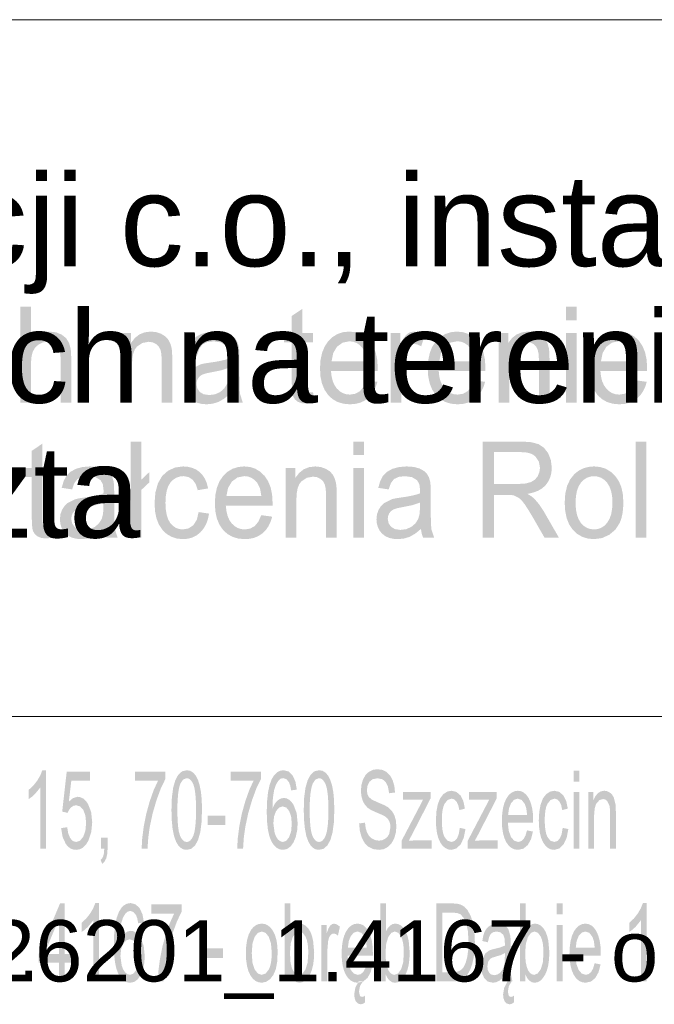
# Model space of a CAD drawing. Header units: millimetres. Extents: x -2603 to 1446, y -6775 to 6616.
# Tile 42 of 75: x 34 to 156, y -6562 to -6373. Entities that reach past the tile are written whole.
import ezdxf

# ---------------------------------------------------------------- set-up
doc = ezdxf.new("R2010")
doc.units = ezdxf.units.MM
doc.layers.get('0').update_dxf_attribs({"color": 252})

msp = doc.modelspace()

# ---------------------------------------------------------------- hatches: boundary and pattern name
h = msp.add_hatch(color=7)
h.dxf.hatch_style = 2
h.paths.add_polyline_path([(34.2, -6446.11), (34.2, -6427.69), (36.23, -6427.69), (36.23, -6434.3), (36.99, -6433.49), (37.85, -6432.92), (38.79, -6432.58), (39.83, -6432.46), (41.08, -6432.61), (42.15, -6433.05), (42.99, -6433.74), (43.56, -6434.66), (43.88, -6435.92), (43.98, -6437.65), (43.98, -6446.11), (41.95, -6446.11), (41.95, -6437.65), (41.78, -6436.19), (41.29, -6435.18), (40.48, -6434.6), (39.41, -6434.41), (38.53, -6434.54), (37.71, -6434.93), (37.03, -6435.55), (36.57, -6436.34), (36.32, -6437.41), (36.23, -6438.81), (36.23, -6446.11)])
h = msp.add_hatch(color=7)
h.dxf.hatch_style = 2
h.paths.add_polyline_path([(90.35, -6444.09), (90.64, -6446.08), (89.11, -6446.29), (88.12, -6446.19), (87.39, -6445.9), (86.86, -6445.45), (86.53, -6444.87), (86.42, -6444.47), (86.34, -6443.89), (86.29, -6443.13), (86.28, -6442.2), (86.28, -6434.52), (84.78, -6434.52), (84.78, -6432.76), (86.28, -6432.76), (86.28, -6429.46), (88.3, -6428.1), (88.3, -6432.76), (90.35, -6432.76), (90.35, -6434.52), (88.3, -6434.52), (88.3, -6442.33), (88.33, -6443.12), (88.41, -6443.57), (88.76, -6444.01), (89.45, -6444.17)])
h = msp.add_hatch(color=7)
h.paths.add_polyline_path([(138.9, -6430.29), (138.9, -6427.69), (140.93, -6427.69), (140.93, -6430.29)])
h.paths.add_polyline_path([(138.9, -6446.11), (138.9, -6432.76), (140.93, -6432.76), (140.93, -6446.11)])
h = msp.add_hatch(color=7)
h.dxf.hatch_style = 2
h.paths.add_polyline_path([(53.59, -6446.11), (53.59, -6432.76), (55.42, -6432.76), (55.42, -6434.66), (56.16, -6433.7), (57.04, -6433.01), (58.07, -6432.6), (59.24, -6432.46), (60.29, -6432.57), (61.24, -6432.9), (62.03, -6433.4), (62.6, -6434.03), (62.99, -6434.8), (63.24, -6435.7), (63.32, -6436.57), (63.35, -6437.9), (63.35, -6446.11), (61.32, -6446.11), (61.32, -6437.99), (61.26, -6436.78), (61.08, -6435.93), (60.74, -6435.31), (60.23, -6434.83), (59.57, -6434.52), (58.81, -6434.42), (57.6, -6434.65), (56.57, -6435.34), (56.15, -6435.9), (55.86, -6436.67), (55.68, -6437.64), (55.62, -6438.82), (55.62, -6446.11)])
h = msp.add_hatch(color=7)
h.paths.add_polyline_path([(74.36, -6444.46), (73.24, -6445.37), (72.18, -6445.97), (71.09, -6446.3), (69.93, -6446.41), (69, -6446.34), (68.18, -6446.14), (67.47, -6445.81), (66.89, -6445.34), (66.42, -6444.76), (66.09, -6444.11), (65.89, -6443.39), (65.83, -6442.59), (65.92, -6441.65), (66.22, -6440.8), (66.69, -6440.07), (67.28, -6439.5), (68.74, -6438.76), (69.49, -6438.58), (70.55, -6438.42), (71.7, -6438.25), (72.69, -6438.06), (73.52, -6437.86), (74.18, -6437.64), (74.19, -6437.26), (74.2, -6437.05), (74.05, -6435.87), (73.62, -6435.1), (72.65, -6434.53), (71.3, -6434.33), (70.05, -6434.47), (69.18, -6434.9), (68.58, -6435.67), (68.17, -6436.87), (66.17, -6436.57), (66.53, -6435.29), (67.07, -6434.28), (67.83, -6433.51), (68.87, -6432.93), (70.14, -6432.58), (71.59, -6432.46), (72.99, -6432.56), (74.09, -6432.86), (74.93, -6433.32), (75.51, -6433.88), (75.89, -6434.57), (76.14, -6435.41), (76.21, -6436.23), (76.24, -6437.5), (76.24, -6440.52), (76.25, -6441.95), (76.27, -6443.09), (76.31, -6443.95), (76.37, -6444.51), (76.89, -6446.11), (74.76, -6446.11), (74.5, -6445.35)])
h.paths.add_polyline_path([(74.18, -6439.41), (72.8, -6439.88), (70.86, -6440.27), (69.79, -6440.48), (69.08, -6440.72), (68.62, -6441.03), (68.28, -6441.46), (68.07, -6441.96), (68, -6442.53), (68.15, -6443.36), (68.61, -6444.04), (69.37, -6444.49), (70.42, -6444.64), (71.53, -6444.5), (72.51, -6444.07), (73.3, -6443.39), (73.86, -6442.5), (74.1, -6441.55), (74.18, -6440.24)])
h = msp.add_hatch(color=7)
h.paths.add_polyline_path([(100.59, -6441.81), (102.7, -6442.1), (102.39, -6443.07), (101.98, -6443.92), (101.47, -6444.66), (100.85, -6445.28), (100.13, -6445.77), (99.32, -6446.13), (98.41, -6446.34), (97.41, -6446.41), (96.16, -6446.3), (95.05, -6445.96), (94.07, -6445.4), (93.23, -6444.61), (92.56, -6443.62), (92.07, -6442.44), (91.78, -6441.09), (91.69, -6439.55), (91.78, -6437.96), (92.08, -6436.56), (92.57, -6435.35), (93.25, -6434.32), (94.09, -6433.51), (95.04, -6432.93), (96.11, -6432.58), (97.3, -6432.46), (98.45, -6432.58), (99.49, -6432.92), (100.42, -6433.49), (101.23, -6434.28), (101.9, -6435.29), (102.38, -6436.48), (102.67, -6437.85), (102.76, -6439.41), (102.75, -6440.01), (93.79, -6440.01), (93.91, -6441.05), (94.13, -6441.96), (94.47, -6442.73), (94.91, -6443.38), (95.45, -6443.89), (96.04, -6444.26), (96.7, -6444.48), (97.42, -6444.55), (98.46, -6444.39), (99.34, -6443.9), (100.04, -6443.05)])
h.paths.add_polyline_path([(93.91, -6438.15), (100.61, -6438.15), (100.35, -6436.68), (99.84, -6435.63), (99.32, -6435.06), (98.73, -6434.65), (98.06, -6434.4), (97.32, -6434.32), (96.03, -6434.58), (94.96, -6435.36), (94.22, -6436.58)])
h = msp.add_hatch(color=7)
h.dxf.hatch_style = 2
h.paths.add_polyline_path([(105.27, -6446.11), (105.27, -6432.76), (107.1, -6432.76), (107.1, -6434.79), (107.78, -6433.61), (108.4, -6432.91), (109.02, -6432.57), (109.7, -6432.46), (110.74, -6432.64), (111.8, -6433.19), (111.1, -6435.29), (110.35, -6434.92), (109.6, -6434.8), (108.97, -6434.91), (108.4, -6435.25), (107.95, -6435.78), (107.65, -6436.48), (107.39, -6437.75), (107.31, -6439.12), (107.31, -6446.11)])
h = msp.add_hatch(color=7)
h.paths.add_polyline_path([(121.26, -6441.81), (123.36, -6442.1), (123.06, -6443.07), (122.65, -6443.92), (122.14, -6444.66), (121.52, -6445.28), (120.8, -6445.77), (119.98, -6446.13), (119.08, -6446.34), (118.08, -6446.41), (116.83, -6446.3), (115.72, -6445.96), (114.74, -6445.4), (113.9, -6444.61), (113.22, -6443.62), (112.74, -6442.44), (112.45, -6441.09), (112.35, -6439.55), (112.45, -6437.96), (112.75, -6436.56), (113.23, -6435.35), (113.92, -6434.32), (114.76, -6433.51), (115.71, -6432.93), (116.78, -6432.58), (117.97, -6432.46), (119.12, -6432.58), (120.15, -6432.92), (121.08, -6433.49), (121.9, -6434.28), (122.57, -6435.29), (123.05, -6436.48), (123.33, -6437.85), (123.43, -6439.41), (123.42, -6440.01), (114.46, -6440.01), (114.57, -6441.05), (114.8, -6441.96), (115.13, -6442.73), (115.58, -6443.38), (116.11, -6443.89), (116.71, -6444.26), (117.37, -6444.48), (118.09, -6444.55), (119.13, -6444.39), (120, -6443.9), (120.71, -6443.05)])
h.paths.add_polyline_path([(114.58, -6438.15), (121.28, -6438.15), (121.02, -6436.68), (120.51, -6435.63), (119.99, -6435.06), (119.39, -6434.65), (118.73, -6434.4), (117.99, -6434.32), (116.7, -6434.58), (115.63, -6435.36), (114.89, -6436.58)])
h = msp.add_hatch(color=7)
h.dxf.hatch_style = 2
h.paths.add_polyline_path([(125.96, -6446.11), (125.96, -6432.76), (127.79, -6432.76), (127.79, -6434.66), (128.53, -6433.7), (129.41, -6433.01), (130.44, -6432.6), (131.61, -6432.46), (132.66, -6432.57), (133.61, -6432.9), (134.41, -6433.4), (134.97, -6434.03), (135.36, -6434.8), (135.61, -6435.7), (135.7, -6436.57), (135.72, -6437.9), (135.72, -6446.11), (133.69, -6446.11), (133.69, -6437.99), (133.63, -6436.78), (133.45, -6435.93), (133.12, -6435.31), (132.6, -6434.83), (131.95, -6434.52), (131.19, -6434.42), (129.97, -6434.65), (128.94, -6435.34), (128.53, -6435.9), (128.23, -6436.67), (128.05, -6437.64), (128, -6438.82), (128, -6446.11)])
h = msp.add_hatch(color=7)
h.paths.add_polyline_path([(152.27, -6441.81), (154.38, -6442.1), (154.07, -6443.07), (153.66, -6443.92), (153.15, -6444.66), (152.53, -6445.28), (151.81, -6445.77), (151, -6446.13), (150.09, -6446.34), (149.09, -6446.41), (147.84, -6446.3), (146.73, -6445.96), (145.75, -6445.4), (144.91, -6444.61), (144.24, -6443.62), (143.75, -6442.44), (143.47, -6441.09), (143.37, -6439.55), (143.47, -6437.96), (143.76, -6436.56), (144.25, -6435.35), (144.93, -6434.32), (145.77, -6433.51), (146.72, -6432.93), (147.8, -6432.58), (148.98, -6432.46), (150.13, -6432.58), (151.17, -6432.92), (152.1, -6433.49), (152.92, -6434.28), (153.58, -6435.29), (154.06, -6436.48), (154.35, -6437.85), (154.44, -6439.41), (154.43, -6440.01), (145.48, -6440.01), (145.59, -6441.05), (145.81, -6441.96), (146.15, -6442.73), (146.59, -6443.38), (147.13, -6443.89), (147.72, -6444.26), (148.38, -6444.48), (149.1, -6444.55), (150.14, -6444.39), (151.02, -6443.9), (151.73, -6443.05)])
h.paths.add_polyline_path([(145.59, -6438.15), (152.3, -6438.15), (152.03, -6436.68), (151.52, -6435.63), (151, -6435.06), (150.41, -6434.65), (149.74, -6434.4), (149, -6434.32), (147.71, -6434.58), (146.64, -6435.36), (145.9, -6436.58)])
h = msp.add_hatch(color=7)
h.dxf.hatch_style = 2
h.paths.add_polyline_path([(40.47, -6469.95), (40.76, -6471.95), (39.22, -6472.15), (38.24, -6472.06), (37.5, -6471.76), (36.98, -6471.31), (36.64, -6470.74), (36.53, -6470.34), (36.46, -6469.76), (36.41, -6469), (36.4, -6468.07), (36.4, -6460.39), (34.9, -6460.39), (34.9, -6458.63), (36.4, -6458.63), (36.4, -6455.33), (38.42, -6453.97), (38.42, -6458.63), (40.47, -6458.63), (40.47, -6460.39), (38.42, -6460.39), (38.42, -6468.2), (38.45, -6468.99), (38.52, -6469.44), (38.88, -6469.88), (39.57, -6470.04)])
h = msp.add_hatch(color=7)
h.dxf.hatch_style = 2
h.paths.add_polyline_path([(55.39, -6464.76), (53.92, -6466.15), (53.92, -6464.16), (55.39, -6462.78), (55.39, -6453.55), (57.41, -6453.55), (57.41, -6460.87), (58.94, -6459.42), (58.94, -6461.4), (57.41, -6462.84), (57.41, -6471.98), (55.39, -6471.98)])
h = msp.add_hatch(color=7)
h.paths.add_polyline_path([(98.06, -6456.16), (98.06, -6453.55), (100.1, -6453.55), (100.1, -6456.16)])
h.paths.add_polyline_path([(98.06, -6471.98), (98.06, -6458.63), (100.1, -6458.63), (100.1, -6471.98)])
h = msp.add_hatch(color=7)
h.paths.add_polyline_path([(122.89, -6471.98), (122.89, -6453.55), (130.25, -6453.55), (132.19, -6453.68), (133.61, -6454.05), (134.65, -6454.74), (135.46, -6455.8), (135.98, -6457.13), (136.15, -6458.58), (136.08, -6459.52), (135.86, -6460.39), (135.51, -6461.18), (135.01, -6461.89), (134.36, -6462.5), (133.55, -6462.99), (132.59, -6463.35), (131.48, -6463.6), (132.24, -6464.06), (132.8, -6464.51), (133.74, -6465.62), (134.62, -6466.96), (137.51, -6471.98), (134.75, -6471.98), (132.55, -6468.15), (131.67, -6466.68), (130.97, -6465.61), (130.38, -6464.86), (129.85, -6464.38), (128.86, -6463.88), (128.36, -6463.82), (127.63, -6463.8), (125.09, -6463.8), (125.09, -6471.98)])
h.paths.add_polyline_path([(125.09, -6461.69), (129.8, -6461.69), (131.14, -6461.6), (132.15, -6461.34), (132.9, -6460.89), (133.44, -6460.24), (133.77, -6459.44), (133.89, -6458.58), (133.67, -6457.39), (133.03, -6456.43), (132.54, -6456.06), (131.93, -6455.8), (131.19, -6455.64), (130.33, -6455.59), (125.09, -6455.59)])
h = msp.add_hatch(color=7)
h.dxf.hatch_style = 2
h.paths.add_polyline_path([(152.27, -6471.98), (152.27, -6453.55), (154.3, -6453.55), (154.3, -6471.98)])
h = msp.add_hatch(color=7)
h.paths.add_polyline_path([(50.32, -6470.33), (49.21, -6471.24), (48.15, -6471.84), (47.06, -6472.17), (45.9, -6472.28), (44.97, -6472.21), (44.15, -6472.01), (43.44, -6471.68), (42.86, -6471.21), (42.39, -6470.63), (42.06, -6469.98), (41.86, -6469.26), (41.8, -6468.46), (41.89, -6467.52), (42.19, -6466.67), (42.66, -6465.94), (43.25, -6465.37), (44.71, -6464.63), (45.46, -6464.45), (46.52, -6464.29), (47.67, -6464.12), (48.66, -6463.93), (49.49, -6463.73), (50.15, -6463.51), (50.16, -6463.13), (50.17, -6462.92), (50.02, -6461.74), (49.59, -6460.97), (48.62, -6460.39), (47.27, -6460.2), (46.02, -6460.34), (45.15, -6460.76), (44.55, -6461.54), (44.14, -6462.74), (42.14, -6462.44), (42.5, -6461.16), (43.04, -6460.15), (43.8, -6459.38), (44.84, -6458.8), (46.11, -6458.45), (47.56, -6458.33), (48.96, -6458.43), (50.06, -6458.73), (50.9, -6459.19), (51.48, -6459.75), (51.86, -6460.43), (52.11, -6461.28), (52.18, -6462.09), (52.21, -6463.37), (52.21, -6466.39), (52.22, -6467.82), (52.24, -6468.96), (52.28, -6469.81), (52.34, -6470.38), (52.85, -6471.98), (50.73, -6471.98), (50.47, -6471.21)])
h.paths.add_polyline_path([(50.15, -6465.28), (48.76, -6465.74), (46.83, -6466.13), (45.76, -6466.35), (45.05, -6466.59), (44.59, -6466.9), (44.25, -6467.32), (44.04, -6467.83), (43.97, -6468.4), (44.12, -6469.23), (44.58, -6469.9), (45.34, -6470.36), (46.39, -6470.51), (47.5, -6470.37), (48.48, -6469.94), (49.27, -6469.26), (49.83, -6468.37), (50.07, -6467.42), (50.15, -6466.11)])
h = msp.add_hatch(color=7)
h.dxf.hatch_style = 2
h.paths.add_polyline_path([(68.41, -6467.09), (70.41, -6467.38), (70.18, -6468.47), (69.83, -6469.43), (69.34, -6470.27), (68.73, -6470.98), (68.02, -6471.55), (67.23, -6471.96), (66.36, -6472.2), (65.41, -6472.28), (64.24, -6472.17), (63.19, -6471.83), (62.25, -6471.27), (61.45, -6470.49), (60.79, -6469.5), (60.32, -6468.31), (60.04, -6466.93), (59.95, -6465.36), (60.11, -6463.33), (60.6, -6461.57), (61.41, -6460.16), (62.56, -6459.14), (63.93, -6458.53), (65.43, -6458.33), (66.36, -6458.4), (67.2, -6458.61), (67.96, -6458.95), (68.63, -6459.43), (69.19, -6460.04), (69.65, -6460.76), (69.99, -6461.6), (70.22, -6462.55), (68.24, -6462.89), (67.85, -6461.71), (67.24, -6460.87), (66.45, -6460.36), (65.51, -6460.19), (64.77, -6460.27), (64.11, -6460.5), (63.52, -6460.88), (63, -6461.42), (62.58, -6462.12), (62.28, -6463), (62.1, -6464.06), (62.04, -6465.29), (62.1, -6466.55), (62.27, -6467.61), (62.56, -6468.5), (62.97, -6469.2), (63.47, -6469.73), (64.04, -6470.12), (64.68, -6470.34), (65.39, -6470.42), (66.49, -6470.22), (67.39, -6469.6), (68.05, -6468.57)])
h = msp.add_hatch(color=7)
h.paths.add_polyline_path([(80.42, -6467.68), (82.52, -6467.97), (82.22, -6468.94), (81.81, -6469.79), (81.3, -6470.53), (80.68, -6471.15), (79.96, -6471.64), (79.15, -6472), (78.24, -6472.21), (77.24, -6472.28), (75.99, -6472.17), (74.88, -6471.83), (73.9, -6471.27), (73.06, -6470.48), (72.39, -6469.49), (71.9, -6468.31), (71.61, -6466.96), (71.52, -6465.42), (71.61, -6463.83), (71.91, -6462.43), (72.39, -6461.21), (73.08, -6460.19), (73.92, -6459.38), (74.87, -6458.8), (75.94, -6458.45), (77.13, -6458.33), (78.28, -6458.44), (79.32, -6458.79), (80.24, -6459.36), (81.06, -6460.15), (81.73, -6461.16), (82.21, -6462.35), (82.5, -6463.72), (82.59, -6465.28), (82.58, -6465.88), (73.62, -6465.88), (73.74, -6466.92), (73.96, -6467.82), (74.29, -6468.6), (74.74, -6469.25), (75.27, -6469.76), (75.87, -6470.13), (76.53, -6470.35), (77.25, -6470.42), (78.29, -6470.26), (79.17, -6469.77), (79.87, -6468.92)])
h.paths.add_polyline_path([(73.74, -6464.02), (80.44, -6464.02), (80.18, -6462.55), (79.67, -6461.5), (79.15, -6460.93), (78.55, -6460.52), (77.89, -6460.27), (77.15, -6460.19), (75.86, -6460.45), (74.79, -6461.23), (74.05, -6462.45)])
h = msp.add_hatch(color=7)
h.dxf.hatch_style = 2
h.paths.add_polyline_path([(85.12, -6471.98), (85.12, -6458.63), (86.96, -6458.63), (86.96, -6460.53), (87.69, -6459.57), (88.57, -6458.88), (89.6, -6458.47), (90.78, -6458.33), (91.82, -6458.44), (92.77, -6458.77), (93.57, -6459.27), (94.14, -6459.9), (94.52, -6460.67), (94.77, -6461.57), (94.86, -6462.44), (94.89, -6463.77), (94.89, -6471.98), (92.85, -6471.98), (92.85, -6463.86), (92.79, -6462.65), (92.61, -6461.79), (92.28, -6461.18), (91.76, -6460.7), (91.11, -6460.39), (90.35, -6460.29), (89.13, -6460.52), (88.1, -6461.21), (87.69, -6461.77), (87.39, -6462.54), (87.22, -6463.51), (87.16, -6464.69), (87.16, -6471.98)])
h = msp.add_hatch(color=7)
h.paths.add_polyline_path([(111.05, -6470.33), (109.94, -6471.24), (108.87, -6471.84), (107.79, -6472.17), (106.63, -6472.28), (105.69, -6472.21), (104.87, -6472.01), (104.17, -6471.68), (103.58, -6471.21), (103.12, -6470.63), (102.79, -6469.98), (102.59, -6469.26), (102.52, -6468.46), (102.62, -6467.52), (102.92, -6466.67), (103.38, -6465.94), (103.97, -6465.37), (105.44, -6464.63), (106.19, -6464.45), (107.25, -6464.29), (108.4, -6464.12), (109.39, -6463.93), (110.21, -6463.73), (110.88, -6463.51), (110.89, -6463.13), (110.89, -6462.92), (110.75, -6461.74), (110.31, -6460.97), (109.34, -6460.39), (108, -6460.2), (106.75, -6460.34), (105.87, -6460.76), (105.28, -6461.54), (104.86, -6462.74), (102.87, -6462.44), (103.23, -6461.16), (103.76, -6460.15), (104.52, -6459.38), (105.56, -6458.8), (106.83, -6458.45), (108.29, -6458.33), (109.68, -6458.43), (110.79, -6458.73), (111.62, -6459.19), (112.2, -6459.75), (112.59, -6460.43), (112.83, -6461.28), (112.91, -6462.09), (112.94, -6463.37), (112.94, -6466.39), (112.94, -6467.82), (112.97, -6468.96), (113.01, -6469.81), (113.06, -6470.38), (113.58, -6471.98), (111.46, -6471.98), (111.2, -6471.21)])
h.paths.add_polyline_path([(110.88, -6465.28), (109.49, -6465.74), (107.55, -6466.13), (106.48, -6466.35), (105.78, -6466.59), (105.31, -6466.9), (104.97, -6467.32), (104.76, -6467.83), (104.69, -6468.4), (104.85, -6469.23), (105.31, -6469.9), (106.07, -6470.36), (107.11, -6470.51), (108.22, -6470.37), (109.2, -6469.94), (110, -6469.26), (110.55, -6468.37), (110.8, -6467.42), (110.88, -6466.11)])
h = msp.add_hatch(color=7)
h.paths.add_polyline_path([(138.63, -6465.31), (138.74, -6463.57), (139.09, -6462.08), (139.67, -6460.83), (140.48, -6459.81), (141.3, -6459.16), (142.2, -6458.7), (143.19, -6458.42), (144.26, -6458.33), (145.44, -6458.44), (146.51, -6458.78), (147.46, -6459.35), (148.31, -6460.14), (148.99, -6461.12), (149.49, -6462.28), (149.78, -6463.61), (149.88, -6465.12), (149.84, -6466.34), (149.71, -6467.42), (149.49, -6468.36), (149.19, -6469.17), (148.33, -6470.48), (147.16, -6471.46), (145.77, -6472.08), (144.26, -6472.28), (143.06, -6472.17), (141.98, -6471.83), (141.02, -6471.27), (140.18, -6470.48), (139.5, -6469.49), (139.02, -6468.29), (138.73, -6466.9)])
h.paths.add_polyline_path([(140.72, -6465.31), (140.78, -6466.51), (140.97, -6467.55), (141.28, -6468.43), (141.72, -6469.15), (142.26, -6469.7), (142.86, -6470.1), (143.53, -6470.34), (144.26, -6470.42), (144.98, -6470.34), (145.65, -6470.1), (146.25, -6469.7), (146.78, -6469.14), (147.22, -6468.41), (147.54, -6467.52), (147.73, -6466.46), (147.79, -6465.23), (147.73, -6464.07), (147.54, -6463.06), (147.22, -6462.19), (146.78, -6461.48), (146.24, -6460.92), (145.64, -6460.52), (144.98, -6460.28), (144.26, -6460.2), (143.53, -6460.28), (142.86, -6460.52), (142.26, -6460.92), (141.72, -6461.47), (141.28, -6462.19), (140.97, -6463.06), (140.78, -6464.1)])
h = msp.add_hatch(color=7)
h.dxf.hatch_style = 2
h.paths.add_polyline_path([(39.13, -6531.64), (38.03, -6531.64), (38.03, -6519.93), (36.98, -6521.2), (36.37, -6521.75), (35.82, -6522.14), (35.82, -6520.37), (36.69, -6519.57), (37.44, -6518.61), (38.03, -6517.6), (38.42, -6516.61), (39.13, -6516.61)])
h = msp.add_hatch(color=7)
h.dxf.hatch_style = 2
h.paths.add_polyline_path([(42.03, -6527.72), (43.19, -6527.55), (43.4, -6528.79), (43.79, -6529.67), (44.3, -6530.21), (44.92, -6530.38), (45.65, -6530.13), (46.27, -6529.38), (46.68, -6528.22), (46.82, -6526.73), (46.68, -6525.32), (46.29, -6524.25), (45.67, -6523.56), (44.9, -6523.34), (44.39, -6523.44), (43.94, -6523.74), (43.55, -6524.2), (43.26, -6524.79), (42.23, -6524.56), (43.1, -6516.87), (47.56, -6516.87), (47.56, -6518.63), (43.98, -6518.63), (43.5, -6522.65), (44.32, -6521.95), (45.19, -6521.71), (45.76, -6521.8), (46.28, -6522.05), (46.75, -6522.48), (47.18, -6523.07), (47.78, -6524.62), (47.99, -6526.57), (47.81, -6528.46), (47.28, -6530.08), (46.8, -6530.87), (46.25, -6531.44), (45.62, -6531.78), (44.92, -6531.89), (44.33, -6531.82), (43.8, -6531.61), (43.33, -6531.25), (42.92, -6530.75), (42.31, -6529.42)])
h = msp.add_hatch(color=7)
h.dxf.hatch_style = 2
h.paths.add_polyline_path([(56.21, -6518.63), (56.21, -6516.86), (62.03, -6516.86), (62.03, -6518.29), (61.17, -6520.06), (60.33, -6522.33), (59.58, -6524.9), (59.02, -6527.53), (58.75, -6529.49), (58.6, -6531.64), (57.47, -6531.64), (57.58, -6529.69), (57.88, -6527.37), (58.37, -6524.92), (59.03, -6522.55), (59.79, -6520.41), (60.61, -6518.63)])
h = msp.add_hatch(color=7)
h.paths.add_polyline_path([(63.19, -6524.26), (63.27, -6521.86), (63.52, -6519.98), (63.92, -6518.55), (64.49, -6517.49), (65.22, -6516.83), (66.12, -6516.61), (66.8, -6516.73), (67.39, -6517.09), (67.88, -6517.69), (68.29, -6518.49), (68.6, -6519.51), (68.84, -6520.72), (69, -6522.26), (69.05, -6524.26), (68.96, -6526.64), (68.72, -6528.51), (68.31, -6529.95), (67.75, -6531.01), (67.02, -6531.67), (66.12, -6531.89), (65.51, -6531.8), (64.96, -6531.51), (64.49, -6531.02), (64.08, -6530.34), (63.69, -6529.26), (63.41, -6527.89), (63.25, -6526.22)])
h.paths.add_polyline_path([(64.32, -6524.26), (64.36, -6525.95), (64.45, -6527.33), (64.61, -6528.4), (64.84, -6529.16), (65.11, -6529.7), (65.42, -6530.08), (65.75, -6530.31), (66.12, -6530.38), (66.48, -6530.31), (66.82, -6530.08), (67.12, -6529.69), (67.4, -6529.16), (67.62, -6528.39), (67.78, -6527.32), (67.88, -6525.94), (67.91, -6524.26), (67.88, -6522.57), (67.78, -6521.18), (67.62, -6520.11), (67.4, -6519.34), (67.12, -6518.81), (66.81, -6518.43), (66.48, -6518.21), (66.11, -6518.13), (65.42, -6518.4), (64.89, -6519.2), (64.64, -6520.03), (64.47, -6521.15), (64.36, -6522.56)])
h = msp.add_hatch(color=7)
h.dxf.hatch_style = 2
h.paths.add_polyline_path([(74.54, -6518.63), (74.54, -6516.86), (80.36, -6516.86), (80.36, -6518.29), (79.5, -6520.06), (78.66, -6522.33), (77.91, -6524.9), (77.35, -6527.53), (77.08, -6529.49), (76.93, -6531.64), (75.8, -6531.64), (75.91, -6529.69), (76.21, -6527.37), (76.7, -6524.92), (77.36, -6522.55), (78.12, -6520.41), (78.94, -6518.63)])
h = msp.add_hatch(color=7)
h.paths.add_polyline_path([(87.24, -6520.34), (86.15, -6520.48), (85.97, -6519.54), (85.73, -6518.9), (85.23, -6518.32), (84.63, -6518.12), (84.13, -6518.24), (83.7, -6518.61), (83.24, -6519.39), (82.88, -6520.46), (82.65, -6521.93), (82.57, -6523.92), (83.01, -6523.04), (83.54, -6522.42), (84.13, -6522.05), (84.75, -6521.93), (85.28, -6522.01), (85.77, -6522.27), (86.22, -6522.69), (86.63, -6523.28), (87.21, -6524.83), (87.4, -6526.78), (87.31, -6528.14), (87.04, -6529.4), (86.6, -6530.47), (86.04, -6531.25), (85.35, -6531.73), (84.59, -6531.89), (83.93, -6531.79), (83.34, -6531.47), (82.81, -6530.95), (82.34, -6530.21), (81.96, -6529.22), (81.69, -6527.97), (81.53, -6526.44), (81.47, -6524.63), (81.53, -6522.61), (81.71, -6520.89), (82.01, -6519.46), (82.43, -6518.32), (82.89, -6517.57), (83.42, -6517.04), (84.02, -6516.72), (84.7, -6516.61), (85.66, -6516.86), (86.43, -6517.6), (86.97, -6518.78)])
h.paths.add_polyline_path([(82.74, -6526.79), (82.98, -6528.61), (83.27, -6529.37), (83.66, -6529.93), (84.11, -6530.27), (84.57, -6530.38), (85.22, -6530.15), (85.77, -6529.44), (86.15, -6528.34), (86.27, -6526.89), (86.15, -6525.5), (85.78, -6524.45), (85.22, -6523.77), (84.53, -6523.55), (83.84, -6523.77), (83.26, -6524.45), (82.87, -6525.48)])
h = msp.add_hatch(color=7)
h.paths.add_polyline_path([(88.57, -6524.26), (88.65, -6521.86), (88.9, -6519.98), (89.31, -6518.55), (89.88, -6517.49), (90.6, -6516.83), (91.5, -6516.61), (92.18, -6516.73), (92.77, -6517.09), (93.27, -6517.69), (93.67, -6518.49), (93.99, -6519.51), (94.23, -6520.72), (94.38, -6522.26), (94.43, -6524.26), (94.35, -6526.64), (94.1, -6528.51), (93.7, -6529.95), (93.13, -6531.01), (92.4, -6531.67), (91.5, -6531.89), (90.89, -6531.8), (90.34, -6531.51), (89.87, -6531.02), (89.47, -6530.34), (89.07, -6529.26), (88.8, -6527.89), (88.63, -6526.22)])
h.paths.add_polyline_path([(89.71, -6524.26), (89.74, -6525.95), (89.84, -6527.33), (90, -6528.4), (90.22, -6529.16), (90.5, -6529.7), (90.8, -6530.08), (91.14, -6530.31), (91.5, -6530.38), (91.87, -6530.31), (92.2, -6530.08), (92.51, -6529.69), (92.78, -6529.16), (93, -6528.39), (93.17, -6527.32), (93.27, -6525.94), (93.3, -6524.26), (93.27, -6522.57), (93.17, -6521.18), (93, -6520.11), (92.78, -6519.34), (92.5, -6518.81), (92.2, -6518.43), (91.86, -6518.21), (91.49, -6518.13), (90.81, -6518.4), (90.28, -6519.2), (90.03, -6520.03), (89.85, -6521.15), (89.74, -6522.56)])
h = msp.add_hatch(color=7)
h.dxf.hatch_style = 2
h.paths.add_polyline_path([(99.19, -6526.83), (100.32, -6526.67), (100.45, -6527.69), (100.69, -6528.51), (101.06, -6529.16), (101.59, -6529.67), (102.24, -6530.01), (102.97, -6530.12), (103.61, -6530.04), (104.17, -6529.78), (104.63, -6529.38), (104.95, -6528.86), (105.2, -6527.58), (105.14, -6526.92), (104.95, -6526.35), (104.63, -6525.86), (104.15, -6525.46), (103.56, -6525.16), (102.55, -6524.73), (101.49, -6524.25), (100.82, -6523.8), (100.25, -6523.17), (99.86, -6522.41), (99.62, -6521.52), (99.54, -6520.54), (99.64, -6519.44), (99.93, -6518.42), (100.4, -6517.56), (101.05, -6516.93), (101.84, -6516.54), (102.7, -6516.42), (103.64, -6516.55), (104.46, -6516.95), (105.14, -6517.62), (105.63, -6518.53), (105.95, -6519.64), (106.08, -6520.89), (104.94, -6521.03), (104.73, -6519.79), (104.31, -6518.89), (103.66, -6518.34), (102.75, -6518.16), (101.82, -6518.32), (101.18, -6518.82), (100.81, -6519.55), (100.69, -6520.41), (100.77, -6521.14), (101.04, -6521.74), (101.65, -6522.26), (102.83, -6522.8), (104.05, -6523.32), (104.81, -6523.76), (105.49, -6524.44), (105.97, -6525.28), (106.25, -6526.28), (106.34, -6527.41), (106.24, -6528.57), (105.93, -6529.67), (105.43, -6530.6), (104.75, -6531.31), (103.94, -6531.75), (103.03, -6531.89), (101.91, -6531.75), (100.98, -6531.3), (100.24, -6530.56), (99.69, -6529.52), (99.33, -6528.25)])
h = msp.add_hatch(color=7)
h.paths.add_polyline_path([(140.35, -6518.78), (140.35, -6516.67), (141.45, -6516.67), (141.45, -6518.78)])
h.paths.add_polyline_path([(140.35, -6531.64), (140.35, -6520.79), (141.45, -6520.79), (141.45, -6531.64)])
h = msp.add_hatch(color=7)
h.dxf.hatch_style = 2
h.paths.add_polyline_path([(118.51, -6527.67), (119.59, -6527.9), (119.27, -6529.57), (118.68, -6530.83), (117.87, -6531.62), (116.88, -6531.89), (116.25, -6531.8), (115.68, -6531.52), (115.18, -6531.07), (114.74, -6530.43), (114.38, -6529.62), (114.13, -6528.66), (113.98, -6527.54), (113.93, -6526.26), (114.01, -6524.61), (114.27, -6523.19), (114.72, -6522.03), (115.34, -6521.21), (116.08, -6520.72), (116.89, -6520.55), (117.85, -6520.77), (118.63, -6521.44), (119.18, -6522.52), (119.49, -6523.98), (118.42, -6524.26), (118.21, -6523.3), (117.88, -6522.62), (117.45, -6522.2), (116.93, -6522.06), (116.18, -6522.31), (115.58, -6523.06), (115.35, -6523.63), (115.19, -6524.34), (115.09, -6525.2), (115.06, -6526.21), (115.09, -6527.22), (115.19, -6528.09), (115.34, -6528.81), (115.56, -6529.39), (116.14, -6530.13), (116.87, -6530.37), (117.47, -6530.21), (117.96, -6529.71), (118.31, -6528.87)])
h = msp.add_hatch(color=7)
h.paths.add_polyline_path([(131.4, -6528.15), (132.54, -6528.38), (132.16, -6529.86), (131.54, -6530.97), (130.71, -6531.66), (129.68, -6531.89), (129, -6531.79), (128.4, -6531.52), (127.87, -6531.06), (127.42, -6530.42), (127.05, -6529.61), (126.79, -6528.66), (126.63, -6527.56), (126.58, -6526.31), (126.64, -6525.02), (126.79, -6523.88), (127.06, -6522.89), (127.43, -6522.06), (127.88, -6521.4), (128.4, -6520.93), (128.98, -6520.65), (129.62, -6520.55), (130.24, -6520.64), (130.81, -6520.92), (131.31, -6521.38), (131.75, -6522.03), (132.11, -6522.85), (132.37, -6523.82), (132.53, -6524.93), (132.58, -6526.2), (132.57, -6526.69), (127.72, -6526.69), (127.9, -6528.26), (128.33, -6529.42), (128.94, -6530.14), (129.69, -6530.37), (130.25, -6530.24), (130.72, -6529.84), (131.11, -6529.15)])
h.paths.add_polyline_path([(127.78, -6525.18), (131.42, -6525.18), (131.27, -6523.98), (131, -6523.12), (130.39, -6522.33), (129.63, -6522.06), (128.93, -6522.28), (128.35, -6522.91), (127.95, -6523.9)])
h = msp.add_hatch(color=7)
h.dxf.hatch_style = 2
h.paths.add_polyline_path([(138.25, -6527.67), (139.33, -6527.9), (139.01, -6529.57), (138.42, -6530.83), (137.61, -6531.62), (136.62, -6531.89), (135.99, -6531.8), (135.42, -6531.52), (134.92, -6531.07), (134.48, -6530.43), (134.12, -6529.62), (133.87, -6528.66), (133.72, -6527.54), (133.66, -6526.26), (133.75, -6524.61), (134.01, -6523.19), (134.45, -6522.03), (135.08, -6521.21), (135.82, -6520.72), (136.63, -6520.55), (137.59, -6520.77), (138.36, -6521.44), (138.92, -6522.52), (139.23, -6523.98), (138.16, -6524.26), (137.95, -6523.3), (137.62, -6522.62), (137.18, -6522.2), (136.67, -6522.06), (135.92, -6522.31), (135.32, -6523.06), (135.09, -6523.63), (134.93, -6524.34), (134.83, -6525.2), (134.8, -6526.21), (134.83, -6527.22), (134.93, -6528.09), (135.08, -6528.81), (135.3, -6529.39), (135.88, -6530.13), (136.61, -6530.37), (137.21, -6530.21), (137.69, -6529.71), (138.05, -6528.87)])
h = msp.add_hatch(color=7)
h.dxf.hatch_style = 2
h.paths.add_polyline_path([(143.16, -6531.64), (143.16, -6520.79), (144.15, -6520.79), (144.15, -6522.33), (144.55, -6521.55), (145.03, -6521), (145.59, -6520.66), (146.23, -6520.55), (146.79, -6520.64), (147.3, -6520.9), (147.73, -6521.31), (148.04, -6521.83), (148.39, -6523.19), (148.43, -6523.89), (148.45, -6524.97), (148.45, -6531.64), (147.34, -6531.64), (147.34, -6525.04), (147.31, -6524.06), (147.21, -6523.37), (146.76, -6522.48), (146.4, -6522.23), (145.99, -6522.14), (145.33, -6522.33), (144.78, -6522.89), (144.55, -6523.35), (144.39, -6523.97), (144.3, -6524.76), (144.26, -6525.72), (144.26, -6531.64)])
h = msp.add_hatch(color=7)
h.dxf.hatch_style = 2
h.paths.add_polyline_path([(107.34, -6531.64), (107.34, -6530.15), (111.48, -6522.23), (110.24, -6522.28), (107.58, -6522.28), (107.58, -6520.79), (112.9, -6520.79), (112.9, -6522.01), (109.38, -6528.89), (108.7, -6530.15), (110.09, -6530.06), (113.1, -6530.06), (113.1, -6531.64)])
h = msp.add_hatch(color=7)
h.dxf.hatch_style = 2
h.paths.add_polyline_path([(120.03, -6531.64), (120.03, -6530.15), (124.17, -6522.23), (122.92, -6522.28), (120.27, -6522.28), (120.27, -6520.79), (125.59, -6520.79), (125.59, -6522.01), (122.06, -6528.89), (121.38, -6530.15), (122.77, -6530.06), (125.78, -6530.06), (125.78, -6531.64)])
h = msp.add_hatch(color=7)
h.dxf.hatch_style = 2
h.paths.add_polyline_path([(70.12, -6527.14), (70.12, -6525.3), (73.51, -6525.3), (73.51, -6527.14)])
h = msp.add_hatch(color=7)
h.dxf.hatch_style = 2
h.paths.add_polyline_path([(49.68, -6531.64), (49.68, -6529.54), (50.94, -6529.54), (50.94, -6531.64), (50.87, -6532.68), (50.69, -6533.5), (50.37, -6534.13), (49.91, -6534.6), (49.6, -6533.81), (49.91, -6533.5), (50.12, -6533.06), (50.25, -6532.46), (50.3, -6531.64)])
h = msp.add_hatch(color=7)
h.paths.add_polyline_path([(41.61, -6557.13), (41.61, -6553.54), (37.72, -6553.54), (37.72, -6551.86), (41.82, -6542.16), (42.72, -6542.16), (42.72, -6551.86), (43.93, -6551.86), (43.93, -6553.54), (42.72, -6553.54), (42.72, -6557.13)])
h.paths.add_polyline_path([(41.61, -6551.86), (41.61, -6545.11), (38.8, -6551.86)])
h = msp.add_hatch(color=7)
h.dxf.hatch_style = 2
h.paths.add_polyline_path([(49.29, -6557.13), (48.19, -6557.13), (48.19, -6545.42), (47.14, -6546.69), (46.53, -6547.24), (45.98, -6547.63), (45.98, -6545.86), (46.84, -6545.06), (47.59, -6544.1), (48.19, -6543.09), (48.58, -6542.1), (49.29, -6542.1)])
h = msp.add_hatch(color=7)
h.paths.add_polyline_path([(57.91, -6545.83), (56.81, -6545.97), (56.63, -6545.04), (56.39, -6544.4), (55.89, -6543.81), (55.29, -6543.61), (54.8, -6543.74), (54.37, -6544.1), (53.9, -6544.88), (53.55, -6545.95), (53.32, -6547.42), (53.23, -6549.41), (53.67, -6548.53), (54.21, -6547.91), (54.8, -6547.54), (55.41, -6547.42), (55.95, -6547.51), (56.44, -6547.76), (56.88, -6548.18), (57.29, -6548.77), (57.87, -6550.33), (58.07, -6552.27), (57.98, -6553.63), (57.7, -6554.89), (57.27, -6555.96), (56.7, -6556.75), (56.02, -6557.23), (55.26, -6557.39), (54.6, -6557.28), (54, -6556.96), (53.47, -6556.44), (53.01, -6555.7), (52.63, -6554.72), (52.36, -6553.46), (52.19, -6551.93), (52.14, -6550.13), (52.2, -6548.11), (52.38, -6546.38), (52.68, -6544.95), (53.1, -6543.81), (53.55, -6543.07), (54.08, -6542.53), (54.68, -6542.21), (55.36, -6542.1), (56.32, -6542.35), (57.09, -6543.09), (57.64, -6544.27)])
h.paths.add_polyline_path([(53.4, -6552.28), (53.65, -6554.1), (53.94, -6554.86), (54.33, -6555.42), (54.77, -6555.76), (55.24, -6555.87), (55.88, -6555.64), (56.44, -6554.94), (56.81, -6553.83), (56.94, -6552.38), (56.81, -6551), (56.44, -6549.94), (55.88, -6549.27), (55.19, -6549.04), (54.5, -6549.27), (53.92, -6549.94), (53.53, -6550.97)])
h = msp.add_hatch(color=7)
h.dxf.hatch_style = 2
h.paths.add_polyline_path([(59.31, -6544.12), (59.31, -6542.36), (65.13, -6542.36), (65.13, -6543.78), (64.27, -6545.56), (63.43, -6547.83), (62.68, -6550.39), (62.12, -6553.02), (61.85, -6554.98), (61.7, -6557.13), (60.57, -6557.13), (60.68, -6555.18), (60.98, -6552.86), (61.47, -6550.41), (62.13, -6548.04), (62.89, -6545.9), (63.71, -6544.12)])
h = msp.add_hatch(color=7)
h.paths.add_polyline_path([(85.94, -6557.13), (84.92, -6557.13), (84.92, -6542.16), (86.02, -6542.16), (86.02, -6547.5), (86.4, -6546.86), (86.82, -6546.41), (87.29, -6546.13), (87.81, -6546.04), (88.39, -6546.14), (88.94, -6546.44), (89.43, -6546.93), (89.83, -6547.58), (90.14, -6548.38), (90.37, -6549.34), (90.57, -6551.55), (90.51, -6552.86), (90.36, -6554.02), (90.1, -6555.02), (89.74, -6555.86), (89.3, -6556.52), (88.83, -6557), (88.31, -6557.28), (87.75, -6557.38), (87.21, -6557.28), (86.72, -6556.98), (86.3, -6556.48), (85.94, -6555.77)])
h.paths.add_polyline_path([(85.93, -6551.63), (86.01, -6553.31), (86.25, -6554.45), (86.54, -6555.07), (86.86, -6555.51), (87.24, -6555.78), (87.66, -6555.87), (88.33, -6555.6), (88.91, -6554.82), (89.31, -6553.52), (89.44, -6551.7), (89.41, -6550.71), (89.31, -6549.85), (89.15, -6549.14), (88.93, -6548.56), (88.38, -6547.81), (87.71, -6547.55), (87.04, -6547.82), (86.46, -6548.6), (86.06, -6549.88)])
h = msp.add_hatch(color=7)
h.paths.add_polyline_path([(104.27, -6557.13), (103.25, -6557.13), (103.25, -6542.16), (104.35, -6542.16), (104.35, -6547.5), (104.73, -6546.86), (105.15, -6546.41), (105.62, -6546.13), (106.14, -6546.04), (106.72, -6546.14), (107.27, -6546.44), (107.76, -6546.93), (108.16, -6547.58), (108.47, -6548.38), (108.7, -6549.34), (108.9, -6551.55), (108.84, -6552.86), (108.69, -6554.02), (108.43, -6555.02), (108.07, -6555.86), (107.63, -6556.52), (107.16, -6557), (106.64, -6557.28), (106.08, -6557.38), (105.54, -6557.28), (105.05, -6556.98), (104.63, -6556.48), (104.27, -6555.77)])
h.paths.add_polyline_path([(104.26, -6551.63), (104.34, -6553.31), (104.58, -6554.45), (104.87, -6555.07), (105.19, -6555.51), (105.57, -6555.78), (105.99, -6555.87), (106.66, -6555.6), (107.24, -6554.82), (107.64, -6553.52), (107.77, -6551.7), (107.74, -6550.71), (107.64, -6549.85), (107.48, -6549.14), (107.26, -6548.56), (106.71, -6547.81), (106.04, -6547.55), (105.37, -6547.82), (104.79, -6548.6), (104.39, -6549.88)])
h = msp.add_hatch(color=7)
h.paths.add_polyline_path([(113.98, -6557.13), (113.98, -6542.16), (117.07, -6542.16), (118, -6542.22), (118.67, -6542.38), (119.38, -6542.79), (119.99, -6543.45), (120.61, -6544.59), (121.05, -6546.01), (121.31, -6547.68), (121.4, -6549.57), (121.34, -6551.18), (121.16, -6552.59), (120.89, -6553.79), (120.55, -6554.77), (120.16, -6555.54), (119.73, -6556.13), (119.24, -6556.56), (118.66, -6556.88), (117.99, -6557.07), (117.22, -6557.13)])
h.paths.add_polyline_path([(115.17, -6555.36), (117.09, -6555.36), (117.88, -6555.3), (118.48, -6555.09), (118.93, -6554.76), (119.29, -6554.31), (119.66, -6553.49), (119.94, -6552.42), (120.12, -6551.1), (120.18, -6549.53), (120.06, -6547.46), (119.71, -6545.93), (119.2, -6544.87), (118.6, -6544.23), (117.97, -6544), (117.05, -6543.93), (115.17, -6543.93)])
h = msp.add_hatch(color=7)
h.paths.add_polyline_path([(131.07, -6557.13), (130.04, -6557.13), (130.04, -6542.16), (131.15, -6542.16), (131.15, -6547.5), (131.52, -6546.86), (131.94, -6546.41), (132.41, -6546.13), (132.93, -6546.04), (133.51, -6546.14), (134.07, -6546.44), (134.55, -6546.93), (134.95, -6547.58), (135.26, -6548.38), (135.49, -6549.34), (135.69, -6551.55), (135.63, -6552.86), (135.48, -6554.02), (135.22, -6555.02), (134.86, -6555.86), (134.42, -6556.52), (133.95, -6557), (133.43, -6557.28), (132.88, -6557.38), (132.33, -6557.28), (131.85, -6556.98), (131.42, -6556.48), (131.07, -6555.77)])
h.paths.add_polyline_path([(131.05, -6551.63), (131.13, -6553.31), (131.38, -6554.45), (131.66, -6555.07), (131.99, -6555.51), (132.36, -6555.78), (132.78, -6555.87), (133.45, -6555.6), (134.03, -6554.82), (134.43, -6553.52), (134.56, -6551.7), (134.53, -6550.71), (134.43, -6549.85), (134.27, -6549.14), (134.05, -6548.56), (133.5, -6547.81), (132.83, -6547.55), (132.16, -6547.82), (131.58, -6548.6), (131.19, -6549.88)])
h = msp.add_hatch(color=7)
h.paths.add_polyline_path([(137.11, -6544.27), (137.11, -6542.16), (138.21, -6542.16), (138.21, -6544.27)])
h.paths.add_polyline_path([(137.11, -6557.13), (137.11, -6546.29), (138.21, -6546.29), (138.21, -6557.13)])
h = msp.add_hatch(color=7)
h.dxf.hatch_style = 2
h.paths.add_polyline_path([(154.35, -6557.13), (153.24, -6557.13), (153.24, -6545.42), (152.2, -6546.69), (151.58, -6547.24), (151.04, -6547.63), (151.04, -6545.86), (151.9, -6545.06), (152.65, -6544.1), (153.24, -6543.09), (153.63, -6542.1), (154.35, -6542.1)])
h = msp.add_hatch(color=7)
h.paths.add_polyline_path([(77.47, -6551.71), (77.53, -6550.3), (77.72, -6549.09), (78.03, -6548.07), (78.47, -6547.24), (78.91, -6546.72), (79.4, -6546.34), (79.93, -6546.12), (80.52, -6546.04), (81.16, -6546.13), (81.73, -6546.41), (82.25, -6546.87), (82.71, -6547.51), (83.08, -6548.31), (83.35, -6549.25), (83.51, -6550.33), (83.56, -6551.56), (83.47, -6553.43), (83.19, -6554.85), (82.72, -6555.92), (82.09, -6556.72), (81.33, -6557.21), (80.52, -6557.38), (79.87, -6557.29), (79.28, -6557.01), (78.76, -6556.56), (78.31, -6555.92), (77.94, -6555.11), (77.68, -6554.14), (77.52, -6553)])
h.paths.add_polyline_path([(78.6, -6551.71), (78.73, -6553.53), (79.14, -6554.83), (79.76, -6555.61), (80.52, -6555.87), (81.27, -6555.6), (81.88, -6554.82), (82.12, -6554.23), (82.29, -6553.51), (82.39, -6552.65), (82.43, -6551.65), (82.29, -6549.88), (81.88, -6548.6), (81.26, -6547.82), (80.52, -6547.56), (79.76, -6547.82), (79.14, -6548.59), (78.73, -6549.89)])
h = msp.add_hatch(color=7)
h.dxf.hatch_style = 2
h.paths.add_polyline_path([(91.97, -6557.13), (91.97, -6546.29), (92.96, -6546.29), (92.96, -6547.93), (93.32, -6546.97), (93.66, -6546.41), (94, -6546.14), (94.37, -6546.04), (94.93, -6546.19), (95.51, -6546.63), (95.13, -6548.34), (94.72, -6548.04), (94.32, -6547.94), (93.97, -6548.03), (93.66, -6548.3), (93.42, -6548.74), (93.26, -6549.31), (93.07, -6551.45), (93.07, -6557.13)])
h = msp.add_hatch(color=7)
h.paths.add_polyline_path([(100.66, -6553.64), (101.8, -6553.87), (101.41, -6555.35), (100.8, -6556.46), (99.97, -6557.15), (98.94, -6557.38), (98.26, -6557.29), (97.66, -6557.01), (97.13, -6556.55), (96.67, -6555.91), (96.31, -6555.11), (96.05, -6554.15), (95.89, -6553.05), (95.84, -6551.8), (95.89, -6550.51), (96.05, -6549.37), (96.31, -6548.39), (96.69, -6547.55), (97.14, -6546.89), (97.66, -6546.42), (98.23, -6546.14), (98.88, -6546.04), (99.5, -6546.14), (100.06, -6546.41), (100.56, -6546.88), (101.01, -6547.53), (101.37, -6548.34), (101.63, -6549.31), (101.78, -6550.42), (101.83, -6551.69), (101.83, -6552.18), (96.98, -6552.18), (97.16, -6553.76), (97.58, -6554.91), (98.19, -6555.63), (98.94, -6555.87), (99.5, -6555.73), (99.98, -6555.33), (100.36, -6554.65)])
h.paths.add_polyline_path([(97.04, -6550.67), (100.67, -6550.67), (100.53, -6549.47), (100.25, -6548.61), (99.65, -6547.82), (98.89, -6547.55), (98.19, -6547.77), (97.61, -6548.4), (97.21, -6549.39)])
h.paths.add_polyline_path([(99.91, -6557.13), (99.36, -6558.01), (99.17, -6559.08), (99.31, -6559.8), (99.5, -6560.03), (99.77, -6560.1), (100.06, -6560.03), (100.33, -6559.86), (100.33, -6561.16), (99.9, -6561.43), (99.5, -6561.52), (98.95, -6561.37), (98.56, -6560.96), (98.33, -6560.36), (98.25, -6559.64), (98.47, -6558.33), (99.09, -6557.13)])
h = msp.add_hatch(color=7)
h.paths.add_polyline_path([(127.24, -6555.79), (126.64, -6556.54), (126.06, -6557.02), (125.47, -6557.29), (124.85, -6557.38), (123.9, -6557.16), (123.2, -6556.51), (122.76, -6555.51), (122.62, -6554.27), (122.84, -6552.82), (123.41, -6551.76), (124.2, -6551.16), (124.61, -6551.02), (125.18, -6550.88), (126.34, -6550.59), (127.15, -6550.25), (127.15, -6549.77), (127.08, -6548.81), (126.84, -6548.19), (126.32, -6547.72), (125.59, -6547.56), (124.91, -6547.68), (124.44, -6548.02), (124.12, -6548.65), (123.89, -6549.62), (122.82, -6549.38), (123.01, -6548.34), (123.3, -6547.52), (123.71, -6546.89), (124.27, -6546.43), (124.96, -6546.14), (125.75, -6546.04), (126.5, -6546.12), (127.1, -6546.37), (127.55, -6546.74), (127.86, -6547.19), (128.21, -6548.44), (128.25, -6549.1), (128.26, -6550.14), (128.26, -6552.59), (128.27, -6553.75), (128.28, -6554.68), (128.3, -6555.37), (128.34, -6555.83), (128.61, -6557.13), (127.46, -6557.13)])
h.paths.add_polyline_path([(127.15, -6551.69), (126.4, -6552.07), (125.35, -6552.38), (124.77, -6552.56), (124.39, -6552.75), (123.95, -6553.35), (123.8, -6554.22), (123.88, -6554.9), (124.13, -6555.45), (124.54, -6555.81), (125.11, -6555.94), (125.71, -6555.82), (126.24, -6555.47), (126.67, -6554.92), (126.97, -6554.2), (127.11, -6553.43), (127.15, -6552.36)])
h.paths.add_polyline_path([(128.47, -6557.13), (127.92, -6558.01), (127.73, -6559.08), (127.87, -6559.8), (128.06, -6560.03), (128.33, -6560.1), (128.62, -6560.03), (128.89, -6559.86), (128.89, -6561.16), (128.45, -6561.43), (128.06, -6561.52), (127.51, -6561.37), (127.12, -6560.96), (126.89, -6560.36), (126.81, -6559.64), (127.03, -6558.33), (127.66, -6557.13)])
h = msp.add_hatch(color=7)
h.paths.add_polyline_path([(144.37, -6553.64), (145.51, -6553.87), (145.13, -6555.35), (144.51, -6556.46), (143.68, -6557.15), (142.65, -6557.38), (141.97, -6557.29), (141.37, -6557.01), (140.84, -6556.55), (140.39, -6555.91), (140.02, -6555.11), (139.76, -6554.15), (139.6, -6553.05), (139.55, -6551.8), (139.61, -6550.51), (139.76, -6549.37), (140.03, -6548.39), (140.4, -6547.55), (140.85, -6546.89), (141.37, -6546.42), (141.95, -6546.14), (142.59, -6546.04), (143.21, -6546.14), (143.78, -6546.41), (144.28, -6546.88), (144.72, -6547.53), (145.08, -6548.34), (145.34, -6549.31), (145.5, -6550.42), (145.55, -6551.69), (145.54, -6552.18), (140.69, -6552.18), (140.87, -6553.76), (141.3, -6554.91), (141.91, -6555.63), (142.66, -6555.87), (143.22, -6555.73), (143.69, -6555.33), (144.08, -6554.65)])
h.paths.add_polyline_path([(140.76, -6550.67), (144.39, -6550.67), (144.24, -6549.47), (143.97, -6548.61), (143.36, -6547.82), (142.6, -6547.55), (141.9, -6547.77), (141.32, -6548.4), (140.92, -6549.39)])
h = msp.add_hatch(color=7)
h.dxf.hatch_style = 2
h.paths.add_polyline_path([(69.7, -6552.64), (69.7, -6550.79), (73.08, -6550.79), (73.08, -6552.64)])
h = msp.add_hatch(color=7)
h.dxf.hatch_style = 2
h.paths.add_polyline_path([(35.17, -6557.13), (35.17, -6555.04), (36.43, -6555.04), (36.43, -6557.13)])

# ---------------------------------------------------------------- linework, layer by layer
at = {"color": 7, "lineweight": 0}
for points in [[(-313.7, -6372.63), (413.54, -6372.63)], [(-313.7, -6506.3), (413.54, -6506.3)]]:
    msp.add_lwpolyline(points, dxfattribs=at)

# ---------------------------------------------------------------- texts
at = {"color": 7, "attachment_point": 1}
for s, insert, char_height in [('{\\fArial|b0|i0|c0;Budowa instalacji c.o., instalacji gazowej, instalacji}', (-143.4, -6402.33), 17.5915), ('{\\fArial|b0|i0|c0;c.w.u. w budynkach na terenie Zespó}', (-157.27, -6428.52), 17.5915), ('{\\fArial|b0|i0|c0;Kszta}', (-4.26, -6454.39), 17.5915), ('{\\fArial|b0|i0|c0;326201_1 - m. Szczecin 326201_1.4167 - obr}', (-161.99, -6545.38), 11.7558)]:
    msp.add_mtext(s, dxfattribs=dict(at, insert=insert, char_height=char_height))

doc.saveas('drawing.dxf')
